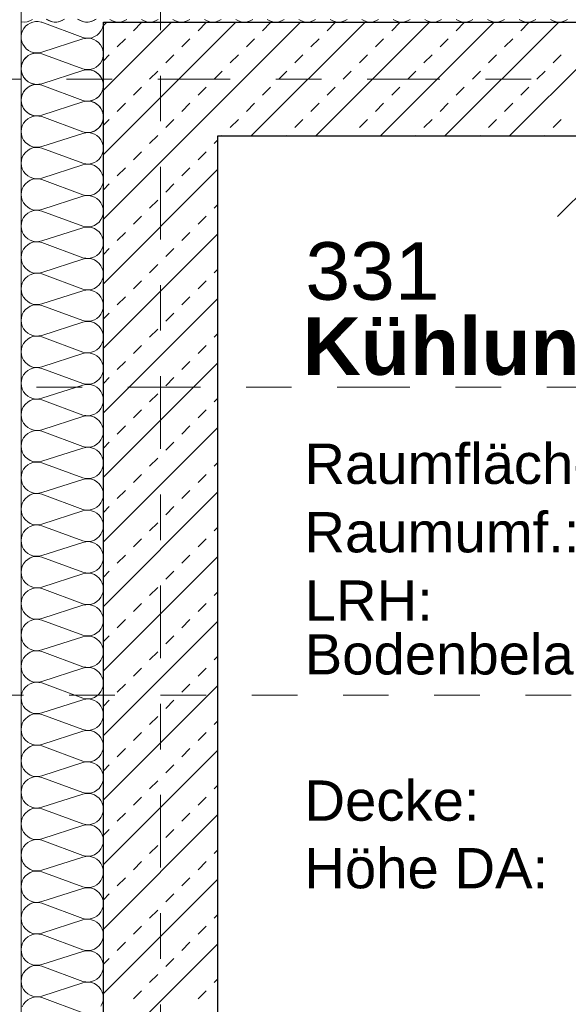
# Model space of a CAD drawing. Header units: metres. Extents: x -45.2 to 14.3, y -31.8 to 10.2.
# Tile 54 of 148: x -39.5 to -38.3, y -2 to 0.1. Entities that reach past the tile are written whole.
import ezdxf

# ---------------------------------------------------------------- set-up
doc = ezdxf.new("R2010")
doc.units = ezdxf.units.M
doc.header["$LTSCALE"] = 0.05
doc.linetypes.add('Achsen 01', pattern=[5.291531, 3.175, -1.058062, 0.352704, -0.705764])
doc.linetypes.add('Raster 01', pattern=[2, 1, -1])
doc.layers.get('0').update_dxf_attribs({"lineweight": 25})
for name, color, linetype, lineweight in [('013_Beton und Stahlbetonarbeiten-330 Außenwände', 7, 'Continuous', 25), ('AV1-Schnitt Achsen', 7, 'Achsen 01', 18), ('AV1-Stempel-Raumstempel', 7, 'Continuous', 9)]:
    doc.layers.add(name, color=color, linetype=linetype, lineweight=lineweight)
for name, color, linetype, lineweight, true_color in [('014_Fassadenarbeiten-000 Aufsicht Betonfertigteile', 7, 'Continuous', 9, 0xc0c0c0), ('014_Fassadenarbeiten-330 mineralische Dämmung', 7, 'Continuous', 9, 0x666666), ('AV1-Achsen', 1, 'Achsen 01', 18, 0xff0000), ('AV1-Raster', 7, 'Raster 01', 9, 0xa6a6a6)]:
    doc.layers.add(name, color=color, linetype=linetype, lineweight=lineweight, true_color=true_color)
doc.styles.add('Arial', font='arial.ttf')
doc.styles.add('Arial (bold)', font='arialbd.ttf')

msp = doc.modelspace()

# ---------------------------------------------------------------- linework, layer by layer
at = {"color": 0, "linetype": 'Continuous', "lineweight": 15}
msp.add_line((-38.2804, -0.3014), (-38.2096, -0.2306), dxfattribs=at)
at = {"layer": '013_Beton und Stahlbetonarbeiten-330 Außenwände', "color": 251, "linetype": 'Continuous', "lineweight": 13, "true_color": 0x4c4c4c}
for p, q in [((-38.8431, 0.125), (-39.275, -0.3069)), ((-38.9845, 0.125), (-39.275, -0.1655)), ((-39.1259, 0.125), (-39.275, -0.0241)), ((-39.2674, 0.125), (-39.275, 0.1174)), ((-39.2091, 0.1061), (-39.1914, 0.1237)), ((-39.0676, 0.1061), (-39.05, 0.1237)), ((-38.7017, 0.125), (-38.9517, -0.125)), ((-38.9262, 0.1061), (-38.9086, 0.1237)), ((-38.5603, 0.125), (-38.8103, -0.125)), ((-38.7848, 0.1061), (-38.7671, 0.1237)), ((-38.4188, 0.125), (-38.6688, -0.125)), ((-38.6434, 0.1061), (-38.6257, 0.1237)), ((-38.2774, 0.125), (-38.5274, -0.125)), ((-38.502, 0.1061), (-38.4843, 0.1237)), ((-38.136, 0.125), (-38.386, -0.125)), ((-38.3605, 0.1061), (-38.3429, 0.1237)), ((-39.2444, 0.0707), (-39.2267, 0.0884)), ((-39.103, 0.0707), (-39.0853, 0.0884)), ((-38.9616, 0.0707), (-38.9439, 0.0884)), ((-38.8202, 0.0707), (-38.8025, 0.0884)), ((-38.6787, 0.0707), (-38.6611, 0.0884)), ((-38.5373, 0.0707), (-38.5196, 0.0884)), ((-38.3959, 0.0707), (-38.3782, 0.0884)), ((-39.275, 0.0401), (-39.2621, 0.053)), ((-39.1384, 0.0354), (-39.1207, 0.053)), ((-38.9969, 0.0354), (-38.9793, 0.053)), ((-38.8555, 0.0354), (-38.8378, 0.053)), ((-38.7141, 0.0354), (-38.6964, 0.053)), ((-38.5727, 0.0354), (-38.555, 0.053)), ((-38.4313, 0.0354), (-38.4136, 0.053)), ((-38.2898, 0.0354), (-38.2722, 0.053)), ((-39.1737, 0), (-39.156, 0.0177)), ((-39.0323, 0), (-39.0146, 0.0177)), ((-38.8909, 0), (-38.8732, 0.0177)), ((-38.7495, 0), (-38.7318, 0.0177)), ((-38.608, 0), (-38.5904, 0.0177)), ((-38.4666, 0), (-38.4489, 0.0177)), ((-38.3252, 0), (-38.3075, 0.0177)), ((-39.2091, -0.0354), (-39.1914, -0.0177)), ((-39.0676, -0.0354), (-39.05, -0.0177)), ((-38.9262, -0.0354), (-38.9086, -0.0177)), ((-38.7848, -0.0354), (-38.7671, -0.0177)), ((-38.6434, -0.0354), (-38.6257, -0.0177)), ((-38.502, -0.0354), (-38.4843, -0.0177)), ((-38.3605, -0.0354), (-38.3429, -0.0177)), ((-39.2444, -0.0707), (-39.2267, -0.053)), ((-39.103, -0.0707), (-39.0853, -0.053)), ((-38.9616, -0.0707), (-38.9439, -0.053)), ((-38.8202, -0.0707), (-38.8025, -0.053)), ((-38.6787, -0.0707), (-38.6611, -0.053)), ((-38.5373, -0.0707), (-38.5196, -0.053)), ((-38.3959, -0.0707), (-38.3782, -0.053)), ((-39.275, -0.1013), (-39.2621, -0.0884)), ((-39.1384, -0.1061), (-39.1207, -0.0884)), ((-38.9969, -0.1061), (-38.9793, -0.0884)), ((-38.8555, -0.1061), (-38.8378, -0.0884)), ((-38.7141, -0.1061), (-38.6964, -0.0884)), ((-38.5727, -0.1061), (-38.555, -0.0884)), ((-38.4313, -0.1061), (-38.4136, -0.0884)), ((-38.2898, -0.1061), (-38.2722, -0.0884)), ((-39.1737, -0.1414), (-39.156, -0.1237)), ((-39.0159, -0.125), (-39.0146, -0.1237)), ((-38.8745, -0.125), (-38.8732, -0.1237)), ((-38.733, -0.125), (-38.7318, -0.1237)), ((-38.5916, -0.125), (-38.5904, -0.1237)), ((-38.4502, -0.125), (-38.4489, -0.1237)), ((-38.3088, -0.125), (-38.3075, -0.1237)), ((-39.0323, -0.1414), (-39.025, -0.1341)), ((-39.2091, -0.1768), (-39.1914, -0.1591)), ((-39.0676, -0.1768), (-39.05, -0.1591)), ((-39.025, -0.1983), (-39.275, -0.4483)), ((-39.2444, -0.2121), (-39.2267, -0.1945)), ((-39.103, -0.2121), (-39.0853, -0.1945)), ((-39.275, -0.2427), (-39.2621, -0.2298)), ((-39.1384, -0.2475), (-39.1207, -0.2298)), ((-39.1737, -0.2828), (-39.156, -0.2652)), ((-39.0323, -0.2828), (-39.025, -0.2755)), ((-39.2091, -0.3182), (-39.1914, -0.3005)), ((-39.0676, -0.3182), (-39.05, -0.3005)), ((-39.025, -0.3397), (-39.275, -0.5897)), ((-39.2444, -0.3536), (-39.2267, -0.3359)), ((-39.103, -0.3536), (-39.0853, -0.3359)), ((-39.275, -0.3841), (-39.2621, -0.3712)), ((-39.1384, -0.3889), (-39.1207, -0.3712)), ((-39.1737, -0.4243), (-39.156, -0.4066)), ((-39.0323, -0.4243), (-39.025, -0.417)), ((-39.2091, -0.4596), (-39.1914, -0.4419)), ((-39.0676, -0.4596), (-39.05, -0.4419)), ((-39.025, -0.4812), (-39.275, -0.7312)), ((-39.2444, -0.495), (-39.2267, -0.4773)), ((-39.103, -0.495), (-39.0853, -0.4773)), ((-39.275, -0.5255), (-39.2621, -0.5127)), ((-39.1384, -0.5303), (-39.1207, -0.5127)), ((-39.1737, -0.5657), (-39.156, -0.548)), ((-39.0323, -0.5657), (-39.025, -0.5584)), ((-39.2091, -0.601), (-39.1914, -0.5834)), ((-39.0676, -0.601), (-39.05, -0.5834)), ((-39.025, -0.6226), (-39.275, -0.8726)), ((-39.2444, -0.6364), (-39.2267, -0.6187)), ((-39.103, -0.6364), (-39.0853, -0.6187)), ((-39.275, -0.667), (-39.2621, -0.6541)), ((-39.1384, -0.6718), (-39.1207, -0.6541)), ((-39.1737, -0.7071), (-39.156, -0.6894)), ((-39.0323, -0.7071), (-39.025, -0.6998)), ((-39.2091, -0.7425), (-39.1914, -0.7248)), ((-39.0676, -0.7425), (-39.05, -0.7248)), ((-39.025, -0.764), (-39.275, -1.014)), ((-39.2444, -0.7778), (-39.2267, -0.7601)), ((-39.103, -0.7778), (-39.0853, -0.7601)), ((-39.275, -0.8084), (-39.2621, -0.7955)), ((-39.1384, -0.8132), (-39.1207, -0.7955)), ((-39.1737, -0.8485), (-39.156, -0.8309)), ((-39.0323, -0.8485), (-39.025, -0.8412)), ((-39.2091, -0.8839), (-39.1914, -0.8662)), ((-39.0676, -0.8839), (-39.05, -0.8662)), ((-39.025, -0.9054), (-39.275, -1.1554)), ((-39.2444, -0.9192), (-39.2267, -0.9016)), ((-39.103, -0.9192), (-39.0853, -0.9016)), ((-39.275, -0.9498), (-39.2621, -0.9369)), ((-39.1384, -0.9546), (-39.1207, -0.9369)), ((-39.1737, -0.9899), (-39.156, -0.9723)), ((-39.0323, -0.9899), (-39.025, -0.9827)), ((-39.2091, -1.0253), (-39.1914, -1.0076)), ((-39.0676, -1.0253), (-39.05, -1.0076)), ((-39.025, -1.0469), (-39.275, -1.2969)), ((-39.2444, -1.0607), (-39.2267, -1.043)), ((-39.103, -1.0607), (-39.0853, -1.043)), ((-39.275, -1.0912), (-39.2621, -1.0783)), ((-39.1384, -1.096), (-39.1207, -1.0783)), ((-39.1737, -1.1314), (-39.156, -1.1137)), ((-39.0323, -1.1314), (-39.025, -1.1241)), ((-39.2091, -1.1667), (-39.1914, -1.149)), ((-39.0676, -1.1667), (-39.05, -1.149)), ((-39.2444, -1.2021), (-39.2267, -1.1844)), ((-39.103, -1.2021), (-39.0853, -1.1844)), ((-39.025, -1.1883), (-39.275, -1.4383)), ((-39.275, -1.2327), (-39.2621, -1.2198)), ((-39.1384, -1.2374), (-39.1207, -1.2198)), ((-39.1737, -1.2728), (-39.156, -1.2551)), ((-39.0323, -1.2728), (-39.025, -1.2655)), ((-39.2091, -1.3081), (-39.1914, -1.2905)), ((-39.0676, -1.3081), (-39.05, -1.2905)), ((-39.025, -1.3297), (-39.275, -1.5797)), ((-39.2444, -1.3435), (-39.2267, -1.3258)), ((-39.103, -1.3435), (-39.0853, -1.3258)), ((-39.275, -1.3741), (-39.2621, -1.3612)), ((-39.1384, -1.3789), (-39.1207, -1.3612)), ((-39.1737, -1.4142), (-39.156, -1.3965)), ((-39.0323, -1.4142), (-39.025, -1.4069)), ((-39.2091, -1.4496), (-39.1914, -1.4319)), ((-39.0676, -1.4496), (-39.05, -1.4319)), ((-39.025, -1.4711), (-39.275, -1.7211)), ((-39.2444, -1.4849), (-39.2267, -1.4672)), ((-39.103, -1.4849), (-39.0853, -1.4672)), ((-39.275, -1.5155), (-39.2621, -1.5026)), ((-39.1384, -1.5203), (-39.1207, -1.5026)), ((-39.1737, -1.5556), (-39.156, -1.538)), ((-39.0323, -1.5556), (-39.025, -1.5483)), ((-39.2091, -1.591), (-39.1914, -1.5733)), ((-39.0676, -1.591), (-39.05, -1.5733)), ((-39.025, -1.6125), (-39.275, -1.8625)), ((-39.2444, -1.6263), (-39.2267, -1.6087)), ((-39.103, -1.6263), (-39.0853, -1.6087)), ((-39.275, -1.6569), (-39.2621, -1.644)), ((-39.1384, -1.6617), (-39.1207, -1.644)), ((-39.1737, -1.6971), (-39.156, -1.6794)), ((-39.0323, -1.6971), (-39.025, -1.6898)), ((-39.2091, -1.7324), (-39.1914, -1.7147)), ((-39.0676, -1.7324), (-39.05, -1.7147)), ((-39.025, -1.754), (-39.275, -2.004)), ((-39.2444, -1.7678), (-39.2267, -1.7501)), ((-39.103, -1.7678), (-39.0853, -1.7501)), ((-39.275, -1.7983), (-39.2621, -1.7854)), ((-39.1384, -1.8031), (-39.1207, -1.7854)), ((-39.1737, -1.8385), (-39.156, -1.8208)), ((-39.0323, -1.8385), (-39.025, -1.8312)), ((-39.2091, -1.8738), (-39.1914, -1.8562)), ((-39.0676, -1.8738), (-39.05, -1.8562)), ((-39.025, -1.8954), (-39.275, -2.1454)), ((-39.2444, -1.9092), (-39.2267, -1.8915)), ((-39.103, -1.9092), (-39.0853, -1.8915)), ((-39.275, -1.9398), (-39.2621, -1.9269)), ((-39.1384, -1.9445), (-39.1207, -1.9269)), ((-39.1737, -1.9799), (-39.156, -1.9622)), ((-39.0323, -1.9799), (-39.025, -1.9726)), ((-39.2091, -2.0153), (-39.1914, -1.9976)), ((-39.0676, -2.0153), (-39.05, -1.9976))]:
    msp.add_line(p, q, dxfattribs=at)
at = {"layer": '013_Beton und Stahlbetonarbeiten-330 Außenwände'}
msp.add_lwpolyline([(-39.275, 0.125), (-18.775, 0.125), (-18.775, -0.125), (-39.025, -0.125), (-39.025, -21.725), (-39.275, -21.725)], close=True, dxfattribs=at)
at = {"layer": '014_Fassadenarbeiten-000 Aufsicht Betonfertigteile'}
msp.add_lwpolyline([(-39.455, 0.305), (-39.455, -21.905), (-39.825, -22.275), (-39.825, 0.675)], close=True, dxfattribs=at)
at = {"layer": '014_Fassadenarbeiten-330 mineralische Dämmung'}
msp.add_lwpolyline([(-18.9, 0.305), (-18.9, 0.125), (-39.275, 0.125), (-39.275, -21.725), (-39.15, -21.725), (-39.15, -21.905), (-39.455, -21.905), (-39.455, 0.305)], close=True, dxfattribs=at)
for points in [[(-39.4303, 0.1305), (-39.436, 0.1275), (-39.4422, 0.1257), (-39.4486, 0.125), (-39.455, 0.1255)], [(-39.3598, 0.1315), (-39.3651, 0.1284), (-39.3708, 0.1262), (-39.3769, 0.1251), (-39.3831, 0.1251), (-39.3891, 0.1262), (-39.3949, 0.1284), (-39.4002, 0.1315)], [(-39.3615, 0.1303), (-39.3673, 0.1274), (-39.3735, 0.1256), (-39.38, 0.125), (-39.3864, 0.1256), (-39.3926, 0.1274), (-39.3984, 0.1303)], [(-39.2908, 0.1315), (-39.2961, 0.1284), (-39.3019, 0.1262), (-39.308, 0.1251), (-39.3141, 0.1251), (-39.3202, 0.1262), (-39.326, 0.1284), (-39.3313, 0.1315)], [(-39.2926, 0.1303), (-39.2984, 0.1274), (-39.3046, 0.1256), (-39.311, 0.125), (-39.3175, 0.1256), (-39.3237, 0.1274), (-39.3295, 0.1303)], [(-39.2237, 0.1303), (-39.2294, 0.1274), (-39.2356, 0.1256), (-39.2421, 0.125), (-39.2485, 0.1256), (-39.2548, 0.1274), (-39.2605, 0.1303)], [(-39.1547, 0.1303), (-39.1605, 0.1274), (-39.1667, 0.1256), (-39.1731, 0.125), (-39.1796, 0.1256), (-39.1858, 0.1274), (-39.1916, 0.1303)], [(-39.0858, 0.1303), (-39.0915, 0.1274), (-39.0978, 0.1256), (-39.1042, 0.125), (-39.1106, 0.1256), (-39.1169, 0.1274), (-39.1226, 0.1303)], [(-39.0168, 0.1303), (-39.0226, 0.1274), (-39.0288, 0.1256), (-39.0353, 0.125), (-39.0417, 0.1256), (-39.0479, 0.1274), (-39.0537, 0.1303)], [(-38.9479, 0.1303), (-38.9536, 0.1274), (-38.9599, 0.1256), (-38.9663, 0.125), (-38.9728, 0.1256), (-38.979, 0.1274), (-38.9847, 0.1303)], [(-38.8789, 0.1303), (-38.8847, 0.1274), (-38.8909, 0.1256), (-38.8974, 0.125), (-38.9038, 0.1256), (-38.91, 0.1274), (-38.9158, 0.1303)], [(-38.81, 0.1303), (-38.8158, 0.1274), (-38.822, 0.1256), (-38.8284, 0.125), (-38.8349, 0.1256), (-38.8411, 0.1274), (-38.8469, 0.1303)], [(-38.741, 0.1303), (-38.7468, 0.1274), (-38.753, 0.1256), (-38.7595, 0.125), (-38.7659, 0.1256), (-38.7721, 0.1274), (-38.7779, 0.1303)], [(-38.6721, 0.1303), (-38.6779, 0.1274), (-38.6841, 0.1256), (-38.6905, 0.125), (-38.697, 0.1256), (-38.7032, 0.1274), (-38.709, 0.1303)], [(-38.6032, 0.1303), (-38.6089, 0.1274), (-38.6151, 0.1256), (-38.6216, 0.125), (-38.628, 0.1256), (-38.6343, 0.1274), (-38.64, 0.1303)], [(-38.5342, 0.1303), (-38.54, 0.1274), (-38.5462, 0.1256), (-38.5526, 0.125), (-38.5591, 0.1256), (-38.5653, 0.1274), (-38.5711, 0.1303)], [(-38.4653, 0.1303), (-38.471, 0.1274), (-38.4773, 0.1256), (-38.4837, 0.125), (-38.4901, 0.1256), (-38.4964, 0.1274), (-38.5021, 0.1303)], [(-38.3963, 0.1303), (-38.4021, 0.1274), (-38.4083, 0.1256), (-38.4148, 0.125), (-38.4212, 0.1256), (-38.4274, 0.1274), (-38.4332, 0.1303)], [(-38.3274, 0.1303), (-38.3331, 0.1274), (-38.3394, 0.1256), (-38.3458, 0.125), (-38.3523, 0.1256), (-38.3585, 0.1274), (-38.3642, 0.1303)], [(-38.2584, 0.1303), (-38.2642, 0.1274), (-38.2704, 0.1256), (-38.2769, 0.125), (-38.2833, 0.1256), (-38.2895, 0.1274), (-38.2953, 0.1303)], [(-39.32, -0.1156), (-39.314, -0.1169), (-39.3078, -0.1172), (-39.3017, -0.1163), (-39.2959, -0.1144), (-39.2904, -0.1115), (-39.2856, -0.1076), (-39.2816, -0.103), (-39.2816, -0.103), (-39.2784, -0.0977), (-39.2762, -0.0919), (-39.2751, -0.0859), (-39.2751, -0.0797), (-39.2762, -0.0736), (-39.2784, -0.0678), (-39.2816, -0.0625), (-39.2816, -0.0625), (-39.2856, -0.0579), (-39.2904, -0.054), (-39.2959, -0.0511), (-39.3017, -0.0492), (-39.3078, -0.0484), (-39.314, -0.0486), (-39.32, -0.05), (-39.41, -0.0789), (-39.41, -0.0789), (-39.416, -0.0803), (-39.4222, -0.0805), (-39.4283, -0.0797), (-39.4342, -0.0778), (-39.4396, -0.0748), (-39.4444, -0.071), (-39.4485, -0.0663), (-39.4485, -0.0663), (-39.4516, -0.061), (-39.4538, -0.0553), (-39.4549, -0.0492), (-39.4549, -0.043), (-39.4538, -0.037), (-39.4516, -0.0312), (-39.4485, -0.0259), (-39.4485, -0.0259), (-39.4444, -0.0212), (-39.4396, -0.0174), (-39.4342, -0.0145), (-39.4283, -0.0126), (-39.4222, -0.0117), (-39.416, -0.012), (-39.41, -0.0133), (-39.32, -0.0466), (-39.32, -0.0466), (-39.314, -0.048), (-39.3078, -0.0482), (-39.3017, -0.0474), (-39.2959, -0.0455), (-39.2904, -0.0425), (-39.2856, -0.0387), (-39.2816, -0.034), (-39.2816, -0.034), (-39.2784, -0.0287), (-39.2762, -0.023), (-39.2751, -0.0169), (-39.2751, -0.0107), (-39.2762, -0.0047), (-39.2784, 0.0011), (-39.2816, 0.0064), (-39.2816, 0.0064), (-39.2856, 0.011), (-39.2904, 0.0149), (-39.2959, 0.0178), (-39.3017, 0.0197), (-39.3078, 0.0206), (-39.314, 0.0203), (-39.32, 0.019), (-39.41, -0.01), (-39.41, -0.01), (-39.416, -0.0113), (-39.4222, -0.0116), (-39.4283, -0.0107), (-39.4342, -0.0088), (-39.4396, -0.0059), (-39.4444, -0.0021), (-39.4485, 0.0026), (-39.4485, 0.0026), (-39.4516, 0.0079), (-39.4538, 0.0137), (-39.4549, 0.0197), (-39.4549, 0.0259), (-39.4538, 0.032), (-39.4516, 0.0378), (-39.4485, 0.043), (-39.4485, 0.043), (-39.4444, 0.0477), (-39.4396, 0.0515), (-39.4342, 0.0545), (-39.4283, 0.0564), (-39.4222, 0.0572), (-39.416, 0.057), (-39.41, 0.0556), (-39.32, 0.0223), (-39.32, 0.0223), (-39.314, 0.021), (-39.3078, 0.0207), (-39.3017, 0.0216), (-39.2959, 0.0235), (-39.2904, 0.0264), (-39.2856, 0.0303), (-39.2816, 0.0349), (-39.2816, 0.0349), (-39.2784, 0.0402), (-39.2762, 0.046), (-39.2751, 0.052), (-39.2751, 0.0582), (-39.2762, 0.0643), (-39.2784, 0.07), (-39.2816, 0.0753), (-39.2816, 0.0753), (-39.2856, 0.08), (-39.2904, 0.0838), (-39.2959, 0.0868), (-39.3017, 0.0887), (-39.3078, 0.0895), (-39.314, 0.0893), (-39.32, 0.0879), (-39.41, 0.059), (-39.41, 0.059), (-39.4159, 0.0576), (-39.422, 0.0574), (-39.4281, 0.0581), (-39.4339, 0.06), (-39.4393, 0.0628), (-39.4441, 0.0666), (-39.4441, 0.0666), (-39.4481, 0.0711), (-39.4513, 0.0763), (-39.4536, 0.0819), (-39.4548, 0.0879), (-39.4549, 0.094), (-39.454, 0.1), (-39.454, 0.1), (-39.452, 0.1058), (-39.4491, 0.1111), (-39.4452, 0.1158), (-39.4406, 0.1198), (-39.4353, 0.1229), (-39.4296, 0.125)], [(-39.4296, 0.125), (-39.4236, 0.1261), (-39.4175, 0.1261), (-39.4115, 0.125)], [(-39.4115, 0.125), (-39.41, 0.1246), (-39.32, 0.0913), (-39.32, 0.0913), (-39.3136, 0.0899), (-39.307, 0.0897), (-39.3005, 0.0908), (-39.2944, 0.0931), (-39.2888, 0.0965), (-39.2839, 0.1009), (-39.28, 0.1062), (-39.2771, 0.1121), (-39.2755, 0.1184), (-39.275, 0.125)], [(-39.2803, -2.0317), (-39.2774, -2.0259), (-39.2756, -2.0197), (-39.275, -2.0132), (-39.2756, -2.0068), (-39.2774, -2.0006), (-39.2803, -1.9948), (-39.2843, -1.9897), (-39.2892, -1.9854), (-39.2947, -1.9821), (-39.3008, -1.9799), (-39.3072, -1.9789), (-39.3137, -1.979), (-39.32, -1.9804), (-39.41, -2.0094), (-39.41, -2.0094), (-39.4163, -2.0108), (-39.4228, -2.011), (-39.4292, -2.0099), (-39.4353, -2.0077), (-39.4408, -2.0044), (-39.4457, -2.0001), (-39.4497, -1.995), (-39.4526, -1.9892), (-39.4544, -1.983), (-39.455, -1.9766), (-39.4544, -1.9701), (-39.4526, -1.9639), (-39.4497, -1.9581), (-39.4457, -1.953), (-39.4408, -1.9487), (-39.4353, -1.9454), (-39.4292, -1.9432), (-39.4228, -1.9422), (-39.4163, -1.9424), (-39.41, -1.9438), (-39.32, -1.9771), (-39.32, -1.9771), (-39.3137, -1.9785), (-39.3072, -1.9786), (-39.3008, -1.9776), (-39.2947, -1.9754), (-39.2892, -1.9721), (-39.2843, -1.9678), (-39.2803, -1.9627), (-39.2774, -1.9569), (-39.2756, -1.9507), (-39.275, -1.9443), (-39.2756, -1.9378), (-39.2774, -1.9316), (-39.2803, -1.9258), (-39.2843, -1.9207), (-39.2892, -1.9164), (-39.2947, -1.9131), (-39.3008, -1.9109), (-39.3072, -1.9099), (-39.3137, -1.9101), (-39.32, -1.9115), (-39.41, -1.9404), (-39.41, -1.9404), (-39.4163, -1.9418), (-39.4228, -1.942), (-39.4292, -1.941), (-39.4353, -1.9388), (-39.4408, -1.9355), (-39.4457, -1.9312), (-39.4497, -1.9261), (-39.4526, -1.9203), (-39.4544, -1.9141), (-39.455, -1.9076), (-39.4544, -1.9012), (-39.4526, -1.895), (-39.4497, -1.8892), (-39.4457, -1.8841), (-39.4408, -1.8798), (-39.4353, -1.8765), (-39.4292, -1.8743), (-39.4228, -1.8733), (-39.4163, -1.8734), (-39.41, -1.8748), (-39.32, -1.9081), (-39.32, -1.9081), (-39.3137, -1.9095), (-39.3072, -1.9097), (-39.3008, -1.9087), (-39.2947, -1.9065), (-39.2892, -1.9032), (-39.2843, -1.8989), (-39.2803, -1.8938), (-39.2774, -1.888), (-39.2756, -1.8818), (-39.275, -1.8753), (-39.2756, -1.8689), (-39.2774, -1.8627), (-39.2803, -1.8569), (-39.2843, -1.8518), (-39.2892, -1.8475), (-39.2947, -1.8442), (-39.3008, -1.842), (-39.3072, -1.841), (-39.3137, -1.8412), (-39.32, -1.8425), (-39.41, -1.8715), (-39.41, -1.8715), (-39.4163, -1.8729), (-39.4228, -1.8731), (-39.4292, -1.872), (-39.4353, -1.8698), (-39.4408, -1.8665), (-39.4457, -1.8622), (-39.4497, -1.8571), (-39.4526, -1.8514), (-39.4544, -1.8451), (-39.455, -1.8387), (-39.4544, -1.8322), (-39.4526, -1.826), (-39.4497, -1.8203), (-39.4457, -1.8151), (-39.4408, -1.8108), (-39.4353, -1.8075), (-39.4292, -1.8053), (-39.4228, -1.8043), (-39.4163, -1.8045), (-39.41, -1.8059), (-39.32, -1.8392), (-39.32, -1.8392), (-39.3137, -1.8406), (-39.3072, -1.8408), (-39.3008, -1.8397), (-39.2947, -1.8375), (-39.2892, -1.8342), (-39.2843, -1.8299), (-39.2803, -1.8248), (-39.2774, -1.819), (-39.2756, -1.8128), (-39.275, -1.8064), (-39.2756, -1.7999), (-39.2774, -1.7937), (-39.2803, -1.788), (-39.2843, -1.7828), (-39.2892, -1.7785), (-39.2947, -1.7752), (-39.3008, -1.773), (-39.3072, -1.772), (-39.3137, -1.7722), (-39.32, -1.7736), (-39.41, -1.8025), (-39.41, -1.8025), (-39.4163, -1.8039), (-39.4228, -1.8041), (-39.4292, -1.8031), (-39.4353, -1.8009), (-39.4408, -1.7976), (-39.4457, -1.7933), (-39.4497, -1.7882), (-39.4526, -1.7824), (-39.4544, -1.7762), (-39.455, -1.7697), (-39.4544, -1.7633), (-39.4526, -1.7571), (-39.4497, -1.7513), (-39.4457, -1.7462), (-39.4408, -1.7419), (-39.4353, -1.7386), (-39.4292, -1.7364), (-39.4228, -1.7354), (-39.4163, -1.7356), (-39.41, -1.737), (-39.32, -1.7702), (-39.32, -1.7702), (-39.3137, -1.7716), (-39.3072, -1.7718), (-39.3008, -1.7708), (-39.2947, -1.7686), (-39.2892, -1.7653), (-39.2843, -1.761), (-39.2803, -1.7559), (-39.2774, -1.7501), (-39.2756, -1.7439), (-39.275, -1.7374), (-39.2756, -1.731), (-39.2774, -1.7248), (-39.2803, -1.719), (-39.2843, -1.7139), (-39.2892, -1.7096), (-39.2947, -1.7063), (-39.3008, -1.7041), (-39.3072, -1.7031), (-39.3137, -1.7033), (-39.32, -1.7047), (-39.41, -1.7336), (-39.41, -1.7336), (-39.4163, -1.735), (-39.4228, -1.7352), (-39.4292, -1.7341), (-39.4353, -1.7319), (-39.4408, -1.7286), (-39.4457, -1.7244), (-39.4497, -1.7192), (-39.4526, -1.7135), (-39.4544, -1.7072), (-39.455, -1.7008), (-39.4544, -1.6944), (-39.4526, -1.6881), (-39.4497, -1.6824), (-39.4457, -1.6772), (-39.4408, -1.673), (-39.4353, -1.6697), (-39.4292, -1.6674), (-39.4228, -1.6664), (-39.4163, -1.6666), (-39.41, -1.668), (-39.32, -1.7013), (-39.32, -1.7013), (-39.3137, -1.7027), (-39.3072, -1.7029), (-39.3008, -1.7018), (-39.2947, -1.6996), (-39.2892, -1.6963), (-39.2843, -1.692), (-39.2803, -1.6869), (-39.2774, -1.6812), (-39.2756, -1.6749), (-39.275, -1.6685), (-39.2756, -1.6621), (-39.2774, -1.6558), (-39.2803, -1.6501), (-39.2843, -1.6449), (-39.2892, -1.6407), (-39.2947, -1.6374), (-39.3008, -1.6352), (-39.3072, -1.6341), (-39.3137, -1.6343), (-39.32, -1.6357), (-39.41, -1.6646), (-39.41, -1.6646), (-39.4163, -1.666), (-39.4228, -1.6662), (-39.4292, -1.6652), (-39.4353, -1.663), (-39.4408, -1.6597), (-39.4457, -1.6554), (-39.4497, -1.6503), (-39.4526, -1.6445), (-39.4544, -1.6383), (-39.455, -1.6319), (-39.4544, -1.6254), (-39.4526, -1.6192), (-39.4497, -1.6134), (-39.4457, -1.6083), (-39.4408, -1.604), (-39.4353, -1.6007), (-39.4292, -1.5985), (-39.4228, -1.5975), (-39.4163, -1.5977), (-39.41, -1.5991), (-39.32, -1.6323), (-39.32, -1.6323), (-39.3137, -1.6337), (-39.3072, -1.6339), (-39.3008, -1.6329), (-39.2947, -1.6307), (-39.2892, -1.6274), (-39.2843, -1.6231), (-39.2803, -1.618), (-39.2774, -1.6122), (-39.2756, -1.606), (-39.275, -1.5996), (-39.2756, -1.5931), (-39.2774, -1.5869), (-39.2803, -1.5811), (-39.2843, -1.576), (-39.2892, -1.5717), (-39.2947, -1.5684), (-39.3008, -1.5662), (-39.3072, -1.5652), (-39.3137, -1.5654), (-39.32, -1.5668), (-39.41, -1.5957), (-39.41, -1.5957), (-39.4163, -1.5971), (-39.4228, -1.5973), (-39.4292, -1.5963), (-39.4353, -1.5941), (-39.4408, -1.5908), (-39.4457, -1.5865), (-39.4497, -1.5813), (-39.4526, -1.5756), (-39.4544, -1.5694), (-39.455, -1.5629), (-39.4544, -1.5565), (-39.4526, -1.5502), (-39.4497, -1.5445), (-39.4457, -1.5394), (-39.4408, -1.5351), (-39.4353, -1.5318), (-39.4292, -1.5296), (-39.4228, -1.5285), (-39.4163, -1.5287), (-39.41, -1.5301), (-39.32, -1.5634), (-39.32, -1.5634), (-39.3137, -1.5648), (-39.3072, -1.565), (-39.3008, -1.564), (-39.2947, -1.5617), (-39.2892, -1.5584), (-39.2843, -1.5542), (-39.2803, -1.549), (-39.2774, -1.5433), (-39.2756, -1.5371), (-39.275, -1.5306), (-39.2756, -1.5242), (-39.2774, -1.5179), (-39.2803, -1.5122), (-39.2843, -1.5071), (-39.2892, -1.5028), (-39.2947, -1.4995), (-39.3008, -1.4973), (-39.3072, -1.4962), (-39.3137, -1.4964), (-39.32, -1.4978), (-39.41, -1.5267), (-39.41, -1.5267), (-39.4163, -1.5281), (-39.4228, -1.5283), (-39.4292, -1.5273), (-39.4353, -1.5251), (-39.4408, -1.5218), (-39.4457, -1.5175), (-39.4497, -1.5124), (-39.4526, -1.5066), (-39.4544, -1.5004), (-39.455, -1.494), (-39.4544, -1.4875), (-39.4526, -1.4813), (-39.4497, -1.4755), (-39.4457, -1.4704), (-39.4408, -1.4661), (-39.4353, -1.4628), (-39.4292, -1.4606), (-39.4228, -1.4596), (-39.4163, -1.4598), (-39.41, -1.4612), (-39.32, -1.4944), (-39.32, -1.4944), (-39.3137, -1.4958), (-39.3072, -1.496), (-39.3008, -1.495), (-39.2947, -1.4928), (-39.2892, -1.4895), (-39.2843, -1.4852), (-39.2803, -1.4801), (-39.2774, -1.4743), (-39.2756, -1.4681), (-39.275, -1.4617), (-39.2756, -1.4552), (-39.2774, -1.449), (-39.2803, -1.4432), (-39.2843, -1.4381), (-39.2892, -1.4338), (-39.2947, -1.4305), (-39.3008, -1.4283), (-39.3072, -1.4273), (-39.3137, -1.4275), (-39.32, -1.4289), (-39.41, -1.4578), (-39.41, -1.4578), (-39.4163, -1.4592), (-39.4228, -1.4594), (-39.4292, -1.4584), (-39.4353, -1.4562), (-39.4408, -1.4529), (-39.4457, -1.4486), (-39.4497, -1.4435), (-39.4526, -1.4377), (-39.4544, -1.4315), (-39.455, -1.425), (-39.4544, -1.4186), (-39.4526, -1.4124), (-39.4497, -1.4066), (-39.4457, -1.4015), (-39.4408, -1.3972), (-39.4353, -1.3939), (-39.4292, -1.3917), (-39.4228, -1.3906), (-39.4163, -1.3908), (-39.41, -1.3922), (-39.32, -1.4255), (-39.32, -1.4255), (-39.3137, -1.4269), (-39.3072, -1.4271), (-39.3008, -1.4261), (-39.2947, -1.4239), (-39.2892, -1.4206), (-39.2843, -1.4163), (-39.2803, -1.4112), (-39.2774, -1.4054), (-39.2756, -1.3992), (-39.275, -1.3927), (-39.2756, -1.3863), (-39.2774, -1.3801), (-39.2803, -1.3743), (-39.2843, -1.3692), (-39.2892, -1.3649), (-39.2947, -1.3616), (-39.3008, -1.3594), (-39.3072, -1.3583), (-39.3137, -1.3585), (-39.32, -1.3599), (-39.41, -1.3889), (-39.41, -1.3889), (-39.4163, -1.3903), (-39.4228, -1.3904), (-39.4292, -1.3894), (-39.4353, -1.3872), (-39.4408, -1.3839), (-39.4457, -1.3796), (-39.4497, -1.3745), (-39.4526, -1.3687), (-39.4544, -1.3625), (-39.455, -1.3561), (-39.4544, -1.3496), (-39.4526, -1.3434), (-39.4497, -1.3376), (-39.4457, -1.3325), (-39.4408, -1.3282), (-39.4353, -1.3249), (-39.4292, -1.3227), (-39.4228, -1.3217), (-39.4163, -1.3219), (-39.41, -1.3233), (-39.32, -1.3566), (-39.32, -1.3566), (-39.3137, -1.358), (-39.3072, -1.3581), (-39.3008, -1.3571), (-39.2947, -1.3549), (-39.2892, -1.3516), (-39.2843, -1.3473), (-39.2803, -1.3422), (-39.2774, -1.3364), (-39.2756, -1.3302), (-39.275, -1.3238), (-39.2756, -1.3173), (-39.2774, -1.3111), (-39.2803, -1.3053), (-39.2843, -1.3002), (-39.2892, -1.2959), (-39.2947, -1.2926), (-39.3008, -1.2904), (-39.3072, -1.2894), (-39.3137, -1.2896), (-39.32, -1.291), (-39.41, -1.3199), (-39.41, -1.3199), (-39.4163, -1.3213), (-39.4228, -1.3215), (-39.4292, -1.3205), (-39.4353, -1.3183), (-39.4408, -1.315), (-39.4457, -1.3107), (-39.4497, -1.3056), (-39.4526, -1.2998), (-39.4544, -1.2936), (-39.455, -1.2871), (-39.4544, -1.2807), (-39.4526, -1.2745), (-39.4497, -1.2687), (-39.4457, -1.2636), (-39.4408, -1.2593), (-39.4353, -1.256), (-39.4292, -1.2538), (-39.4228, -1.2528), (-39.4163, -1.2529), (-39.41, -1.2543), (-39.32, -1.2876), (-39.32, -1.2876), (-39.3137, -1.289), (-39.3072, -1.2892), (-39.3008, -1.2882), (-39.2947, -1.286), (-39.2892, -1.2827), (-39.2843, -1.2784), (-39.2803, -1.2733), (-39.2774, -1.2675), (-39.2756, -1.2613), (-39.275, -1.2548), (-39.2756, -1.2484), (-39.2774, -1.2422), (-39.2803, -1.2364), (-39.2843, -1.2313), (-39.2892, -1.227), (-39.2947, -1.2237), (-39.3008, -1.2215), (-39.3072, -1.2205), (-39.3137, -1.2206), (-39.32, -1.222), (-39.41, -1.251), (-39.41, -1.251), (-39.4163, -1.2524), (-39.4228, -1.2526), (-39.4292, -1.2515), (-39.4353, -1.2493), (-39.4408, -1.246), (-39.4457, -1.2417), (-39.4497, -1.2366), (-39.4526, -1.2308), (-39.4544, -1.2246), (-39.455, -1.2182), (-39.4544, -1.2117), (-39.4526, -1.2055), (-39.4497, -1.1997), (-39.4457, -1.1946), (-39.4408, -1.1903), (-39.4353, -1.187), (-39.4292, -1.1848), (-39.4228, -1.1838), (-39.4163, -1.184), (-39.41, -1.1854), (-39.32, -1.2187), (-39.32, -1.2187), (-39.3137, -1.2201), (-39.3072, -1.2203), (-39.3008, -1.2192), (-39.2947, -1.217), (-39.2892, -1.2137), (-39.2843, -1.2094), (-39.2803, -1.2043), (-39.2774, -1.1985), (-39.2756, -1.1923), (-39.275, -1.1859), (-39.2756, -1.1794), (-39.2774, -1.1732), (-39.2803, -1.1675), (-39.2843, -1.1623), (-39.2892, -1.158), (-39.2947, -1.1547), (-39.3008, -1.1525), (-39.3072, -1.1515), (-39.3137, -1.1517), (-39.32, -1.1531), (-39.41, -1.182), (-39.41, -1.182), (-39.4163, -1.1834), (-39.4228, -1.1836), (-39.4292, -1.1826), (-39.4353, -1.1804), (-39.4408, -1.1771), (-39.4457, -1.1728), (-39.4497, -1.1677), (-39.4526, -1.1619), (-39.4544, -1.1557), (-39.455, -1.1492), (-39.4544, -1.1428), (-39.4526, -1.1366), (-39.4497, -1.1308), (-39.4457, -1.1257), (-39.4408, -1.1214), (-39.4353, -1.1181), (-39.4292, -1.1159), (-39.4228, -1.1149), (-39.4163, -1.1151), (-39.41, -1.1165), (-39.32, -1.1497), (-39.32, -1.1497), (-39.3137, -1.1511), (-39.3072, -1.1513), (-39.3008, -1.1503), (-39.2947, -1.1481), (-39.2892, -1.1448), (-39.2843, -1.1405), (-39.2803, -1.1354), (-39.2774, -1.1296), (-39.2756, -1.1234), (-39.275, -1.1169), (-39.2756, -1.1105), (-39.2774, -1.1043), (-39.2803, -1.0985), (-39.2843, -1.0934), (-39.2892, -1.0891), (-39.2947, -1.0858), (-39.3008, -1.0836), (-39.3072, -1.0826), (-39.3137, -1.0828), (-39.32, -1.0842), (-39.41, -1.1131), (-39.41, -1.1131), (-39.4163, -1.1145), (-39.4228, -1.1147), (-39.4292, -1.1136), (-39.4353, -1.1114), (-39.4408, -1.1081), (-39.4457, -1.1039), (-39.4497, -1.0987), (-39.4526, -1.093), (-39.4544, -1.0867), (-39.455, -1.0803), (-39.4544, -1.0738), (-39.4526, -1.0676), (-39.4497, -1.0619), (-39.4457, -1.0567), (-39.4408, -1.0525), (-39.4353, -1.0491), (-39.4292, -1.0469), (-39.4228, -1.0459), (-39.4163, -1.0461), (-39.41, -1.0475), (-39.32, -1.0808), (-39.32, -1.0808), (-39.3137, -1.0822), (-39.3072, -1.0824), (-39.3008, -1.0813), (-39.2947, -1.0791), (-39.2892, -1.0758), (-39.2843, -1.0715), (-39.2803, -1.0664), (-39.2774, -1.0607), (-39.2756, -1.0544), (-39.275, -1.048), (-39.2756, -1.0415), (-39.2774, -1.0353), (-39.2803, -1.0296), (-39.2843, -1.0244), (-39.2892, -1.0202), (-39.2947, -1.0169), (-39.3008, -1.0146), (-39.3072, -1.0136), (-39.3137, -1.0138), (-39.32, -1.0152), (-39.41, -1.0441), (-39.41, -1.0441), (-39.4163, -1.0455), (-39.4228, -1.0457), (-39.4292, -1.0447), (-39.4353, -1.0425), (-39.4408, -1.0392), (-39.4457, -1.0349), (-39.4497, -1.0298), (-39.4526, -1.024), (-39.4544, -1.0178), (-39.455, -1.0113), (-39.4544, -1.0049), (-39.4526, -0.9987), (-39.4497, -0.9929), (-39.4457, -0.9878), (-39.4408, -0.9835), (-39.4353, -0.9802), (-39.4292, -0.978), (-39.4228, -0.977), (-39.4163, -0.9772), (-39.41, -0.9786), (-39.32, -1.0118), (-39.32, -1.0118), (-39.3137, -1.0132), (-39.3072, -1.0134), (-39.3008, -1.0124), (-39.2947, -1.0102), (-39.2892, -1.0069), (-39.2843, -1.0026), (-39.2803, -0.9975), (-39.2774, -0.9917), (-39.2756, -0.9855), (-39.275, -0.979), (-39.2756, -0.9726), (-39.2774, -0.9664), (-39.2803, -0.9606), (-39.2843, -0.9555), (-39.2892, -0.9512), (-39.2947, -0.9479), (-39.3008, -0.9457), (-39.3072, -0.9447), (-39.3137, -0.9449), (-39.32, -0.9463), (-39.41, -0.9752), (-39.41, -0.9752), (-39.4163, -0.9766), (-39.4228, -0.9768), (-39.4292, -0.9758), (-39.4353, -0.9736), (-39.4408, -0.9702), (-39.4457, -0.966), (-39.4497, -0.9608), (-39.4526, -0.9551), (-39.4544, -0.9489), (-39.455, -0.9424), (-39.4544, -0.936), (-39.4526, -0.9297), (-39.4497, -0.924), (-39.4457, -0.9188), (-39.4408, -0.9146), (-39.4353, -0.9113), (-39.4292, -0.9091), (-39.4228, -0.908), (-39.4163, -0.9082), (-39.41, -0.9096), (-39.32, -0.9429), (-39.32, -0.9429), (-39.3137, -0.9443), (-39.3072, -0.9445), (-39.3008, -0.9434), (-39.2947, -0.9412), (-39.2892, -0.9379), (-39.2843, -0.9337), (-39.2803, -0.9285), (-39.2774, -0.9228), (-39.2756, -0.9165), (-39.275, -0.9101), (-39.2756, -0.9037), (-39.2774, -0.8974), (-39.2803, -0.8917), (-39.2843, -0.8866), (-39.2892, -0.8823), (-39.2947, -0.879), (-39.3008, -0.8768), (-39.3072, -0.8757), (-39.3137, -0.8759), (-39.32, -0.8773), (-39.41, -0.9062), (-39.41, -0.9062), (-39.4163, -0.9076), (-39.4228, -0.9078), (-39.4292, -0.9068), (-39.4353, -0.9046), (-39.4408, -0.9013), (-39.4457, -0.897), (-39.4497, -0.8919), (-39.4526, -0.8861), (-39.4544, -0.8799), (-39.455, -0.8735), (-39.4544, -0.867), (-39.4526, -0.8608), (-39.4497, -0.855), (-39.4457, -0.8499), (-39.4408, -0.8456), (-39.4353, -0.8423), (-39.4292, -0.8401), (-39.4228, -0.8391), (-39.4163, -0.8393), (-39.41, -0.8407), (-39.32, -0.8739), (-39.32, -0.8739), (-39.3137, -0.8753), (-39.3072, -0.8755), (-39.3008, -0.8745), (-39.2947, -0.8723), (-39.2892, -0.869), (-39.2843, -0.8647), (-39.2803, -0.8596), (-39.2774, -0.8538), (-39.2756, -0.8476), (-39.275, -0.8412), (-39.2756, -0.8347), (-39.2774, -0.8285), (-39.2803, -0.8227), (-39.2843, -0.8176), (-39.2892, -0.8133), (-39.2947, -0.81), (-39.3008, -0.8078), (-39.3072, -0.8068), (-39.3137, -0.807), (-39.32, -0.8084), (-39.41, -0.8373), (-39.41, -0.8373), (-39.4163, -0.8387), (-39.4228, -0.8389), (-39.4292, -0.8379), (-39.4353, -0.8357), (-39.4408, -0.8324), (-39.4457, -0.8281), (-39.4497, -0.823), (-39.4526, -0.8172), (-39.4544, -0.811), (-39.455, -0.8045), (-39.4544, -0.7981), (-39.4526, -0.7918), (-39.4497, -0.7861), (-39.4457, -0.781), (-39.4408, -0.7767), (-39.4353, -0.7734), (-39.4292, -0.7712), (-39.4228, -0.7701), (-39.4163, -0.7703), (-39.41, -0.7717), (-39.32, -0.805), (-39.32, -0.805), (-39.3137, -0.8064), (-39.3072, -0.8066), (-39.3008, -0.8056), (-39.2947, -0.8034), (-39.2892, -0.8001), (-39.2843, -0.7958), (-39.2803, -0.7906), (-39.2774, -0.7849), (-39.2756, -0.7787), (-39.275, -0.7722), (-39.2756, -0.7658), (-39.2774, -0.7596), (-39.2803, -0.7538), (-39.2843, -0.7487), (-39.2892, -0.7444), (-39.2947, -0.7411), (-39.3008, -0.7389), (-39.3072, -0.7378), (-39.3137, -0.738), (-39.32, -0.7394), (-39.41, -0.7684), (-39.41, -0.7684), (-39.4163, -0.7698), (-39.4228, -0.7699), (-39.4292, -0.7689), (-39.4353, -0.7667), (-39.4408, -0.7634), (-39.4457, -0.7591), (-39.4497, -0.754), (-39.4526, -0.7482), (-39.4544, -0.742), (-39.455, -0.7356), (-39.4544, -0.7291), (-39.4526, -0.7229), (-39.4497, -0.7171), (-39.4457, -0.712), (-39.4408, -0.7077), (-39.4353, -0.7044), (-39.4292, -0.7022), (-39.4228, -0.7012), (-39.4163, -0.7014), (-39.41, -0.7028), (-39.32, -0.7361), (-39.32, -0.7361), (-39.3137, -0.7375), (-39.3072, -0.7376), (-39.3008, -0.7366), (-39.2947, -0.7344), (-39.2892, -0.7311), (-39.2843, -0.7268), (-39.2803, -0.7217), (-39.2774, -0.7159), (-39.2756, -0.7097), (-39.275, -0.7033), (-39.2756, -0.6968), (-39.2774, -0.6906), (-39.2803, -0.6848), (-39.2843, -0.6797), (-39.2892, -0.6754), (-39.2947, -0.6721), (-39.3008, -0.6699), (-39.3072, -0.6689), (-39.3137, -0.6691), (-39.32, -0.6705), (-39.41, -0.6994), (-39.41, -0.6994), (-39.4163, -0.7008), (-39.4228, -0.701), (-39.4292, -0.7), (-39.4353, -0.6978), (-39.4408, -0.6945), (-39.4457, -0.6902), (-39.4497, -0.6851), (-39.4526, -0.6793), (-39.4544, -0.6731), (-39.455, -0.6666), (-39.4544, -0.6602), (-39.4526, -0.654), (-39.4497, -0.6482), (-39.4457, -0.6431), (-39.4408, -0.6388), (-39.4353, -0.6355), (-39.4292, -0.6333), (-39.4228, -0.6323), (-39.4163, -0.6324), (-39.41, -0.6338), (-39.32, -0.6671), (-39.32, -0.6671), (-39.3137, -0.6685), (-39.3072, -0.6687), (-39.3008, -0.6677), (-39.2947, -0.6655), (-39.2892, -0.6622), (-39.2843, -0.6579), (-39.2803, -0.6528), (-39.2774, -0.647), (-39.2756, -0.6408), (-39.275, -0.6343), (-39.2756, -0.6279), (-39.2774, -0.6217), (-39.2803, -0.6159), (-39.2843, -0.6108), (-39.2892, -0.6065), (-39.2947, -0.6032), (-39.3008, -0.601), (-39.3072, -0.6), (-39.3137, -0.6001), (-39.32, -0.6015), (-39.41, -0.6305), (-39.41, -0.6305), (-39.4163, -0.6319), (-39.4228, -0.6321), (-39.4292, -0.631), (-39.4353, -0.6288), (-39.4408, -0.6255), (-39.4457, -0.6212), (-39.4497, -0.6161), (-39.4526, -0.6103), (-39.4544, -0.6041), (-39.455, -0.5977), (-39.4544, -0.5912), (-39.4526, -0.585), (-39.4497, -0.5792), (-39.4457, -0.5741), (-39.4408, -0.5698), (-39.4353, -0.5665), (-39.4292, -0.5643), (-39.4228, -0.5633), (-39.4163, -0.5635), (-39.41, -0.5649), (-39.32, -0.5982), (-39.32, -0.5982), (-39.3137, -0.5996), (-39.3072, -0.5998), (-39.3008, -0.5987), (-39.2947, -0.5965), (-39.2892, -0.5932), (-39.2843, -0.5889), (-39.2803, -0.5838), (-39.2774, -0.578), (-39.2756, -0.5718), (-39.275, -0.5654), (-39.2756, -0.5589), (-39.2774, -0.5527), (-39.2803, -0.5469), (-39.2843, -0.5418), (-39.2892, -0.5375), (-39.2947, -0.5342), (-39.3008, -0.532), (-39.3072, -0.531), (-39.3137, -0.5312), (-39.32, -0.5326), (-39.41, -0.5615), (-39.41, -0.5615), (-39.4163, -0.5629), (-39.4228, -0.5631), (-39.4292, -0.5621), (-39.4353, -0.5599), (-39.4408, -0.5566), (-39.4457, -0.5523), (-39.4497, -0.5472), (-39.4526, -0.5414), (-39.4544, -0.5352), (-39.455, -0.5287), (-39.4544, -0.5223), (-39.4526, -0.5161), (-39.4497, -0.5103), (-39.4457, -0.5052), (-39.4408, -0.5009), (-39.4353, -0.4976), (-39.4292, -0.4954), (-39.4228, -0.4944), (-39.4163, -0.4946), (-39.41, -0.496), (-39.32, -0.5292), (-39.32, -0.5292), (-39.3137, -0.5306), (-39.3072, -0.5308), (-39.3008, -0.5298), (-39.2947, -0.5276), (-39.2892, -0.5243), (-39.2843, -0.52), (-39.2803, -0.5149), (-39.2774, -0.5091), (-39.2756, -0.5029), (-39.275, -0.4964), (-39.2756, -0.49), (-39.2774, -0.4838), (-39.2803, -0.478), (-39.2843, -0.4729), (-39.2892, -0.4686), (-39.2947, -0.4653), (-39.3008, -0.4631), (-39.3072, -0.4621), (-39.3137, -0.4623), (-39.32, -0.4637), (-39.41, -0.4926), (-39.41, -0.4926), (-39.4163, -0.494), (-39.4228, -0.4942), (-39.4292, -0.4931), (-39.4353, -0.4909), (-39.4408, -0.4876), (-39.4457, -0.4833), (-39.4497, -0.4782), (-39.4526, -0.4725), (-39.4544, -0.4662), (-39.455, -0.4598), (-39.4544, -0.4533), (-39.4526, -0.4471), (-39.4497, -0.4414), (-39.4457, -0.4362), (-39.4408, -0.4319), (-39.4353, -0.4286), (-39.4292, -0.4264), (-39.4228, -0.4254), (-39.4163, -0.4256), (-39.41, -0.427), (-39.32, -0.4603), (-39.32, -0.4603), (-39.3137, -0.4617), (-39.3072, -0.4619), (-39.3008, -0.4608), (-39.2947, -0.4586), (-39.2892, -0.4553), (-39.2843, -0.451), (-39.2803, -0.4459), (-39.2774, -0.4402), (-39.2756, -0.4339), (-39.275, -0.4275), (-39.2756, -0.421), (-39.2774, -0.4148), (-39.2803, -0.4091), (-39.2843, -0.4039), (-39.2892, -0.3997), (-39.2947, -0.3963), (-39.3008, -0.3941), (-39.3072, -0.3931), (-39.3137, -0.3933), (-39.32, -0.3947), (-39.41, -0.4236), (-39.41, -0.4236), (-39.4163, -0.425), (-39.4228, -0.4252), (-39.4292, -0.4242), (-39.4353, -0.422), (-39.4408, -0.4187), (-39.4457, -0.4144), (-39.4497, -0.4093), (-39.4526, -0.4035), (-39.4544, -0.3973), (-39.455, -0.3908), (-39.4544, -0.3844), (-39.4526, -0.3782), (-39.4497, -0.3724), (-39.4457, -0.3673), (-39.4408, -0.363), (-39.4353, -0.3597), (-39.4292, -0.3575), (-39.4228, -0.3565), (-39.4163, -0.3567), (-39.41, -0.3581), (-39.32, -0.3913), (-39.32, -0.3913), (-39.3137, -0.3927), (-39.3072, -0.3929), (-39.3008, -0.3919), (-39.2947, -0.3897), (-39.2892, -0.3864), (-39.2843, -0.3821), (-39.2803, -0.377), (-39.2774, -0.3712), (-39.2756, -0.365), (-39.275, -0.3585), (-39.2756, -0.3521), (-39.2774, -0.3459), (-39.2803, -0.3401), (-39.2843, -0.335), (-39.2892, -0.3307), (-39.2947, -0.3274), (-39.3008, -0.3252), (-39.3072, -0.3242), (-39.3137, -0.3244), (-39.32, -0.3258), (-39.41, -0.3547), (-39.41, -0.3547), (-39.4163, -0.3561), (-39.4228, -0.3563), (-39.4292, -0.3553), (-39.4353, -0.353), (-39.4408, -0.3497), (-39.4457, -0.3455), (-39.4497, -0.3403), (-39.4526, -0.3346), (-39.4544, -0.3283), (-39.455, -0.3219), (-39.4544, -0.3155), (-39.4526, -0.3092), (-39.4497, -0.3035), (-39.4457, -0.2983), (-39.4408, -0.2941), (-39.4353, -0.2908), (-39.4292, -0.2886), (-39.4228, -0.2875), (-39.4163, -0.2877), (-39.41, -0.2891), (-39.32, -0.3224), (-39.32, -0.3224), (-39.3137, -0.3238), (-39.3072, -0.324), (-39.3008, -0.3229), (-39.2947, -0.3207), (-39.2892, -0.3174), (-39.2843, -0.3132), (-39.2803, -0.308), (-39.2774, -0.3023), (-39.2756, -0.296), (-39.275, -0.2896), (-39.2756, -0.2832), (-39.2774, -0.2769), (-39.2803, -0.2712), (-39.2843, -0.2661), (-39.2892, -0.2618), (-39.2947, -0.2585), (-39.3008, -0.2563), (-39.3072, -0.2552), (-39.3137, -0.2554), (-39.32, -0.2568), (-39.41, -0.2857), (-39.41, -0.2857), (-39.4163, -0.2871), (-39.4228, -0.2873), (-39.4292, -0.2863), (-39.4353, -0.2841), (-39.4408, -0.2808), (-39.4457, -0.2765), (-39.4497, -0.2714), (-39.4526, -0.2656), (-39.4544, -0.2594), (-39.455, -0.253), (-39.4544, -0.2465), (-39.4526, -0.2403), (-39.4497, -0.2345), (-39.4457, -0.2294), (-39.4408, -0.2251), (-39.4353, -0.2218), (-39.4292, -0.2196), (-39.4228, -0.2186), (-39.4163, -0.2188), (-39.41, -0.2202), (-39.32, -0.2534), (-39.32, -0.2534), (-39.3137, -0.2548), (-39.3072, -0.255), (-39.3008, -0.254), (-39.2947, -0.2518), (-39.2892, -0.2485), (-39.2843, -0.2442), (-39.2803, -0.2391), (-39.2774, -0.2333), (-39.2756, -0.2271), (-39.275, -0.2207), (-39.2756, -0.2142), (-39.2774, -0.208), (-39.2803, -0.2022), (-39.2843, -0.1971), (-39.2892, -0.1928), (-39.2947, -0.1895), (-39.3008, -0.1873), (-39.3072, -0.1863), (-39.3137, -0.1865), (-39.32, -0.1879), (-39.41, -0.2168), (-39.41, -0.2168), (-39.4163, -0.2182), (-39.4228, -0.2184), (-39.4292, -0.2174), (-39.4353, -0.2152), (-39.4408, -0.2119), (-39.4457, -0.2076), (-39.4497, -0.2024), (-39.4526, -0.1967), (-39.4544, -0.1905), (-39.455, -0.184), (-39.4544, -0.1776), (-39.4526, -0.1713), (-39.4497, -0.1656), (-39.4457, -0.1605), (-39.4408, -0.1562), (-39.4353, -0.1529), (-39.4292, -0.1507), (-39.4228, -0.1496), (-39.4163, -0.1498), (-39.41, -0.1512), (-39.32, -0.1845), (-39.32, -0.1845), (-39.3137, -0.1859), (-39.3072, -0.1861), (-39.3008, -0.1851), (-39.2947, -0.1829), (-39.2892, -0.1796), (-39.2843, -0.1753), (-39.2803, -0.1701), (-39.2774, -0.1644), (-39.2756, -0.1582), (-39.275, -0.1517), (-39.2756, -0.1453), (-39.2774, -0.139), (-39.2803, -0.1333), (-39.2843, -0.1282), (-39.2892, -0.1239), (-39.2947, -0.1206), (-39.3008, -0.1184), (-39.3072, -0.1173), (-39.3137, -0.1175), (-39.32, -0.1189), (-39.41, -0.1479), (-39.41, -0.1479), (-39.4163, -0.1492), (-39.4228, -0.1494), (-39.4292, -0.1484), (-39.4353, -0.1462), (-39.4408, -0.1429), (-39.4457, -0.1386), (-39.4497, -0.1335), (-39.4526, -0.1277), (-39.4544, -0.1215), (-39.455, -0.1151), (-39.4544, -0.1086), (-39.4526, -0.1024), (-39.4497, -0.0966), (-39.4457, -0.0915), (-39.4408, -0.0872), (-39.4353, -0.0839), (-39.4292, -0.0817), (-39.4228, -0.0807), (-39.4163, -0.0809), (-39.41, -0.0823), (-39.32, -0.1156), (-39.32, -0.1156), (-39.3137, -0.1169), (-39.3072, -0.1171), (-39.3008, -0.1161), (-39.2947, -0.1139), (-39.2892, -0.1106), (-39.2843, -0.1063), (-39.2803, -0.1012), (-39.2774, -0.0954), (-39.2756, -0.0892), (-39.275, -0.0828), (-39.2756, -0.0763), (-39.2774, -0.0701), (-39.2803, -0.0643), (-39.2843, -0.0592), (-39.2892, -0.0549), (-39.2947, -0.0516), (-39.3008, -0.0494), (-39.3072, -0.0484), (-39.3137, -0.0486), (-39.32, -0.05), (-39.41, -0.0789), (-39.41, -0.0789), (-39.4163, -0.0803), (-39.4228, -0.0805), (-39.4292, -0.0795), (-39.4353, -0.0773), (-39.4408, -0.074), (-39.4457, -0.0697), (-39.4497, -0.0646), (-39.4526, -0.0588), (-39.4544, -0.0526), (-39.455, -0.0461), (-39.4544, -0.0397), (-39.4526, -0.0335), (-39.4497, -0.0277), (-39.4457, -0.0226), (-39.4408, -0.0183), (-39.4353, -0.015), (-39.4292, -0.0128), (-39.4228, -0.0117), (-39.4163, -0.0119), (-39.41, -0.0133), (-39.32, -0.0466), (-39.32, -0.0466), (-39.3137, -0.048), (-39.3072, -0.0482), (-39.3008, -0.0472), (-39.2947, -0.045), (-39.2892, -0.0417), (-39.2843, -0.0374), (-39.2803, -0.0323), (-39.2774, -0.0265), (-39.2756, -0.0203), (-39.275, -0.0138), (-39.2756, -0.0074), (-39.2774, -0.0012), (-39.2803, 0.0046), (-39.2843, 0.0097), (-39.2892, 0.014), (-39.2947, 0.0173), (-39.3008, 0.0195), (-39.3072, 0.0205), (-39.3137, 0.0204), (-39.32, 0.019), (-39.41, -0.01), (-39.41, -0.01), (-39.4163, -0.0114), (-39.4228, -0.0116), (-39.4292, -0.0105), (-39.4353, -0.0083), (-39.4408, -0.005), (-39.4457, -0.0007), (-39.4497, 0.0044), (-39.4526, 0.0102), (-39.4544, 0.0164), (-39.455, 0.0228), (-39.4544, 0.0293), (-39.4526, 0.0355), (-39.4497, 0.0413), (-39.4457, 0.0464), (-39.4408, 0.0507), (-39.4353, 0.054), (-39.4292, 0.0562), (-39.4228, 0.0572), (-39.4163, 0.057), (-39.41, 0.0556)], [(-39.4526, -2.0329), (-39.4497, -2.0271), (-39.4457, -2.022), (-39.4408, -2.0177), (-39.4353, -2.0144), (-39.4292, -2.0122), (-39.4228, -2.0111), (-39.4163, -2.0113), (-39.41, -2.0127), (-39.32, -2.046)]]:
    msp.add_lwpolyline(points, dxfattribs=at)
at = {"layer": 'AV1-Achsen'}
for p, q in [((-39.15, -26.5), (-39.15, 4.9)), ((-43.2844, 0), (4.2656, 0))]:
    msp.add_line(p, q, dxfattribs=at)
at = {"layer": 'AV1-Raster'}
msp.add_line((1.35, -1.35), (-40.5, -1.35), dxfattribs=at)
at = {"layer": 'AV1-Schnitt Achsen'}
msp.add_line((-43.35, -0.675), (4.2, -0.675), dxfattribs=at)
at = {"layer": 'Defpoints', "color": 0, "lineweight": 0}
for p, q in [((-39.275, 0.125), (-39.275, 0.125)), ((-39.275, 0.125), (-39.275, 0.125)), ((-39.275, 0.125), (-39.275, 0.125)), ((-39.275, 0.125), (-39.275, 0.125)), ((-39.275, 0.125), (-39.275, 0.125)), ((-39.275, 0.125), (-39.275, 0.125)), ((-39.15, 0), (-39.15, 0)), ((-39.15, 0), (-39.15, 0)), ((-39.15, 0), (-39.15, 0)), ((-39.15, 0), (-39.15, 0)), ((-39.025, -0.125), (-39.025, -0.125)), ((-39.025, -0.125), (-39.025, -0.125)), ((-39.025, -0.125), (-39.025, -0.125)), ((-39.025, -0.125), (-39.025, -0.125)), ((-39.025, -0.125), (-39.025, -0.125)), ((-39.025, -0.125), (-39.025, -0.125))]:
    msp.add_line(p, q, dxfattribs=at)

# ---------------------------------------------------------------- texts
at = {"layer": 'AV1-Stempel-Raumstempel', "attachment_point": 7}
for s, insert, char_height, style in [('331', (-38.8324, -0.4853), 0.12609, 'Arial'), ('Kühlung', (-38.8382, -0.687), 0.12609, 'Arial (bold)'), ('Raumfläche:', (-38.8347, -0.8883), 0.088263, 'Arial'), ('Raumumf.:', (-38.8347, -1.0383), 0.08826, 'Arial'), ('LRH:', (-38.834, -1.1868), 0.08826, 'Arial'), ('Bodenbelag:', (-38.834, -1.3313), 0.088263, 'Arial'), ('Decke:', (-38.8345, -1.6264), 0.08826, 'Arial'), ('Höhe DA:', (-38.8349, -1.7745), 0.08826, 'Arial')]:
    msp.add_mtext(s, dxfattribs=dict(at, insert=insert, char_height=char_height, style=style))

doc.saveas('drawing.dxf')
